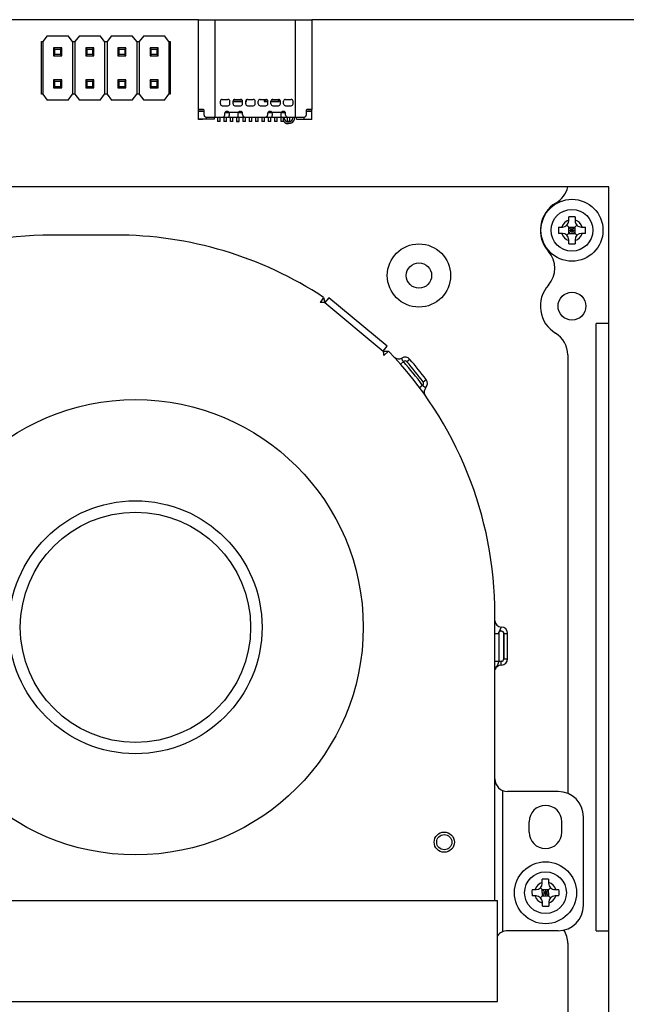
# Model space of a CAD drawing. Header units: millimetres. Extents: x 101 to 446, y 77 to 368.
# Tile 5 of 11: x 221 to 269, y 229 to 307. Entities that reach past the tile are written whole.
import ezdxf
from ezdxf.enums import TextEntityAlignment as Align

# ---------------------------------------------------------------- set-up
doc = ezdxf.new("R2010")
doc.units = ezdxf.units.MM
doc.header["$LTSCALE"] = 32.67
doc.layers.get('0').update_dxf_attribs({"linetype": 'CONTINUOUS'})
doc.layers.add('00_COMPONENTS', color=7, linetype='CONTINUOUS')
doc.layers.add('51__DRAFT_DIMS', color=7, linetype='CONTINUOUS')
doc.styles.get("Standard").update_dxf_attribs({"font": 'simfang.ttf'})
doc.dimstyles.new('DIMSTYLE_1', dxfattribs={"dimtxt": 3, "dimasz": 3, "dimexe": 2.5, "dimexo": 0.5, "dimgap": 0.75, "dimtad": 1, "dimdec": 1, "dimdsep": 46, "dimtxsty": 'STANDARD', "dimblk": '_FILLED', "dimblk1": '_FILLED', "dimblk2": '_FILLED', "dimcen": 0.09, "dimclrt": 3, "dimazin": 2, "dimtp": 0.5, "dimtm": 0.5, "dimtfac": 1, "dimtdec": 1, "dimtofl": 0, "dimtmove": 0, "dimatfit": 3, "dimldrblk": '_FILLED', "dimfxl": 1, "dimtolj": 1, "dimarcsym": 0})

# ---------------------------------------------------------------- blocks, each defined once
blk = doc.blocks.new('_FILLED')
at = {"color": 0, "linetype": 'ByBlock'}
blk.add_solid([(0, 0), (-1, 0.167), (-1, -0.167)], dxfattribs=at)
blk = doc.blocks.new('*D1')
at = {"layer": '51__DRAFT_DIMS', "color": 4, "transparency": 16777216}
for p, q in [((277.806, 306.645), (317.811, 306.645)), ((315.311, 306.645), (315.311, 216.155)), ((315.311, 125.665), (315.311, 216.155)), ((186.196, 125.665), (317.811, 125.665))]:
    blk.add_line(p, q, dxfattribs=at)
at = {"layer": '51__DRAFT_DIMS', "color": 4, "transparency": 16777216, "xscale": 3, "yscale": 3, "zscale": 3}
for p, rotation in [((315.311, 306.645), 90), ((315.311, 125.665), 270)]:
    blk.add_blockref('_FILLED', p, dxfattribs=dict(at, rotation=rotation))
at = {"layer": '51__DRAFT_DIMS', "color": 3, "transparency": 16777216}
blk.add_text('181', height=3, rotation=90, dxfattribs=at).set_placement((314.561, 216.155), align=Align.CENTER)

msp = doc.modelspace()

# ---------------------------------------------------------------- linework, layer by layer
at = {"layer": '00_COMPONENTS', "color": 7}
for p, q in [((235.401, 306.645), (179.906, 306.645)), ((235.401, 299.545), (235.401, 306.645)), ((235.401, 306.645), (244.341, 306.645)), ((244.341, 306.645), (244.341, 299.545)), ((277.306, 306.645), (244.341, 306.645)), ((223.442, 305.375), (223.092, 304.925)), ((223.442, 305.375), (225.082, 305.375)), ((225.432, 304.925), (225.082, 305.375)), ((225.982, 305.375), (225.632, 304.925)), ((225.982, 305.375), (227.622, 305.375)), ((227.972, 304.925), (227.622, 305.375)), ((228.522, 305.375), (228.172, 304.925)), ((228.522, 305.375), (230.162, 305.375)), ((230.512, 304.925), (230.162, 305.375)), ((231.062, 305.375), (230.712, 304.925)), ((231.062, 305.375), (232.702, 305.375)), ((233.052, 304.925), (232.702, 305.375)), ((222.992, 300.745), (222.992, 304.925)), ((222.992, 304.925), (223.092, 304.925)), ((223.092, 304.925), (223.092, 300.745)), ((223.942, 304.425), (223.942, 303.785)), ((224.042, 304.325), (223.942, 304.425)), ((224.582, 304.425), (223.942, 304.425)), ((224.582, 304.425), (224.482, 304.325)), ((224.582, 303.785), (224.582, 304.425)), ((225.432, 304.925), (225.432, 300.745)), ((225.432, 304.925), (225.632, 304.925)), ((225.632, 304.925), (225.632, 300.745)), ((226.482, 304.425), (226.482, 303.785)), ((226.582, 304.325), (226.482, 304.425)), ((227.122, 304.425), (226.482, 304.425)), ((227.122, 304.425), (227.022, 304.325)), ((227.122, 303.785), (227.122, 304.425)), ((227.972, 304.925), (227.972, 300.745)), ((227.972, 304.925), (228.172, 304.925)), ((228.172, 304.925), (228.172, 300.745)), ((229.022, 304.425), (229.022, 303.785)), ((229.122, 304.325), (229.022, 304.425)), ((229.662, 304.425), (229.022, 304.425)), ((229.662, 304.425), (229.562, 304.325)), ((229.662, 303.785), (229.662, 304.425)), ((230.512, 304.925), (230.512, 300.745)), ((230.512, 304.925), (230.712, 304.925)), ((230.712, 304.925), (230.712, 300.745)), ((231.562, 304.425), (231.562, 303.785)), ((231.662, 304.325), (231.562, 304.425)), ((232.202, 304.425), (231.562, 304.425)), ((232.202, 304.425), (232.102, 304.325)), ((232.202, 303.785), (232.202, 304.425)), ((233.052, 304.925), (233.052, 300.745)), ((233.052, 304.925), (233.152, 304.925)), ((233.152, 304.925), (233.152, 300.745)), ((224.042, 303.885), (223.942, 303.785)), ((223.942, 303.785), (224.582, 303.785)), ((224.042, 303.885), (224.042, 304.325)), ((224.042, 304.325), (224.482, 304.325)), ((224.482, 303.885), (224.042, 303.885)), ((224.482, 304.325), (224.482, 303.885)), ((224.582, 303.785), (224.482, 303.885)), ((226.582, 303.885), (226.482, 303.785)), ((226.482, 303.785), (227.122, 303.785)), ((226.582, 303.885), (226.582, 304.325)), ((226.582, 304.325), (227.022, 304.325)), ((227.022, 303.885), (226.582, 303.885)), ((227.022, 304.325), (227.022, 303.885)), ((227.122, 303.785), (227.022, 303.885)), ((229.122, 303.885), (229.022, 303.785)), ((229.022, 303.785), (229.662, 303.785)), ((229.122, 303.885), (229.122, 304.325)), ((229.122, 304.325), (229.562, 304.325)), ((229.562, 303.885), (229.122, 303.885)), ((229.562, 304.325), (229.562, 303.885)), ((229.662, 303.785), (229.562, 303.885)), ((231.662, 303.885), (231.562, 303.785)), ((231.562, 303.785), (232.202, 303.785)), ((231.662, 303.885), (231.662, 304.325)), ((231.662, 304.325), (232.102, 304.325)), ((232.102, 303.885), (231.662, 303.885)), ((232.102, 304.325), (232.102, 303.885)), ((232.202, 303.785), (232.102, 303.885)), ((223.942, 301.885), (223.942, 301.245)), ((224.042, 301.785), (223.942, 301.885)), ((224.582, 301.885), (223.942, 301.885)), ((224.042, 301.345), (223.942, 301.245)), ((224.042, 301.345), (224.042, 301.785)), ((224.042, 301.785), (224.482, 301.785)), ((224.482, 301.345), (224.042, 301.345)), ((224.582, 301.885), (224.482, 301.785)), ((224.482, 301.785), (224.482, 301.345)), ((224.582, 301.245), (224.482, 301.345)), ((224.582, 301.245), (224.582, 301.885)), ((226.482, 301.885), (226.482, 301.245)), ((226.582, 301.785), (226.482, 301.885)), ((227.122, 301.885), (226.482, 301.885)), ((226.582, 301.345), (226.482, 301.245)), ((226.582, 301.345), (226.582, 301.785)), ((226.582, 301.785), (227.022, 301.785)), ((227.022, 301.345), (226.582, 301.345)), ((227.122, 301.885), (227.022, 301.785)), ((227.022, 301.785), (227.022, 301.345)), ((227.122, 301.245), (227.022, 301.345)), ((227.122, 301.245), (227.122, 301.885)), ((229.022, 301.885), (229.022, 301.245)), ((229.122, 301.785), (229.022, 301.885)), ((229.662, 301.885), (229.022, 301.885)), ((229.122, 301.345), (229.022, 301.245)), ((229.122, 301.345), (229.122, 301.785)), ((229.122, 301.785), (229.562, 301.785)), ((229.562, 301.345), (229.122, 301.345)), ((229.662, 301.885), (229.562, 301.785)), ((229.562, 301.785), (229.562, 301.345)), ((229.662, 301.245), (229.562, 301.345)), ((229.662, 301.245), (229.662, 301.885)), ((231.562, 301.885), (231.562, 301.245)), ((231.662, 301.785), (231.562, 301.885)), ((232.202, 301.885), (231.562, 301.885)), ((231.662, 301.345), (231.562, 301.245)), ((231.662, 301.345), (231.662, 301.785)), ((231.662, 301.785), (232.102, 301.785)), ((232.102, 301.345), (231.662, 301.345)), ((232.202, 301.885), (232.102, 301.785)), ((232.102, 301.785), (232.102, 301.345)), ((232.202, 301.245), (232.102, 301.345)), ((232.202, 301.245), (232.202, 301.885)), ((223.092, 300.745), (222.992, 300.745)), ((223.092, 300.745), (223.442, 300.295)), ((223.942, 301.245), (224.582, 301.245)), ((225.082, 300.295), (225.432, 300.745)), ((225.632, 300.745), (225.432, 300.745)), ((225.632, 300.745), (225.982, 300.295)), ((226.482, 301.245), (227.122, 301.245)), ((227.622, 300.295), (227.972, 300.745)), ((228.172, 300.745), (227.972, 300.745)), ((228.172, 300.745), (228.522, 300.295)), ((229.022, 301.245), (229.662, 301.245)), ((230.162, 300.295), (230.512, 300.745)), ((230.712, 300.745), (230.512, 300.745)), ((230.712, 300.745), (231.062, 300.295)), ((231.562, 301.245), (232.202, 301.245)), ((232.702, 300.295), (233.052, 300.745)), ((233.152, 300.745), (233.052, 300.745)), ((225.082, 300.295), (223.442, 300.295)), ((227.622, 300.295), (225.982, 300.295)), ((230.162, 300.295), (228.522, 300.295)), ((232.702, 300.295), (231.062, 300.295)), ((237.121, 299.995), (237.121, 300.195)), ((237.271, 300.345), (237.721, 300.345)), ((237.271, 299.845), (237.721, 299.845)), ((237.871, 299.995), (237.871, 300.195)), ((238.121, 299.995), (238.121, 300.195)), ((238.121, 300.185), (238.871, 300.185)), ((238.84, 300.285), (238.151, 300.285)), ((238.271, 300.345), (238.721, 300.345)), ((238.271, 299.845), (238.721, 299.845)), ((238.871, 299.995), (238.871, 300.195)), ((239.121, 299.995), (239.121, 300.195)), ((239.121, 300.185), (239.176, 300.185)), ((239.176, 300.185), (239.126, 300.235)), ((239.176, 300.185), (239.176, 300.311)), ((239.271, 300.345), (239.721, 300.345)), ((239.271, 299.845), (239.721, 299.845)), ((239.871, 299.995), (239.871, 300.195)), ((240.121, 299.995), (240.121, 300.195)), ((240.271, 300.345), (240.721, 300.345)), ((240.271, 299.845), (240.721, 299.845)), ((240.576, 300.345), (240.576, 300.185)), ((240.676, 300.285), (240.576, 300.185)), ((240.576, 300.185), (240.871, 300.185)), ((240.676, 300.285), (240.676, 300.345)), ((240.84, 300.285), (240.676, 300.285)), ((240.871, 299.995), (240.871, 300.195)), ((241.121, 299.995), (241.121, 300.195)), ((241.121, 300.185), (241.776, 300.185)), ((241.676, 300.285), (241.151, 300.285)), ((241.271, 300.345), (241.721, 300.345)), ((241.271, 299.845), (241.721, 299.845)), ((241.676, 300.345), (241.676, 300.285)), ((241.676, 300.285), (241.776, 300.185)), ((241.776, 300.185), (241.776, 300.334)), ((241.871, 299.995), (241.871, 300.195)), ((242.121, 299.995), (242.121, 300.195)), ((242.271, 300.345), (242.721, 300.345)), ((242.271, 299.845), (242.721, 299.845)), ((242.871, 299.995), (242.871, 300.195)), ((235.401, 299.545), (235.742, 299.545)), ((235.401, 298.745), (235.401, 299.544)), ((235.406, 298.785), (235.406, 299.536)), ((235.778, 299.536), (235.406, 299.536)), ((235.852, 299.386), (235.406, 299.386)), ((235.701, 299.536), (235.701, 299.545)), ((235.731, 299.536), (235.731, 299.545)), ((235.852, 299.095), (235.852, 299.395)), ((235.977, 298.945), (243.764, 298.945)), ((236.038, 298.785), (236.038, 298.945)), ((236.626, 298.945), (236.626, 298.785)), ((236.901, 298.945), (236.901, 298.585)), ((237.101, 298.585), (237.101, 298.945)), ((237.401, 298.945), (237.401, 298.585)), ((237.471, 299.095), (237.471, 299.245)), ((237.797, 299.286), (237.476, 299.286)), ((237.601, 298.585), (237.601, 298.945)), ((237.621, 299.395), (237.671, 299.395)), ((237.821, 298.945), (237.821, 299.067)), ((237.901, 298.945), (237.901, 298.585)), ((238.101, 298.585), (238.101, 298.945)), ((238.401, 298.945), (238.401, 298.585)), ((238.521, 298.945), (238.521, 299.067)), ((238.865, 299.286), (238.544, 299.286)), ((238.601, 298.585), (238.601, 298.945)), ((238.671, 299.395), (238.721, 299.395)), ((238.871, 299.145), (238.871, 299.245)), ((238.901, 298.945), (238.901, 298.585)), ((239.101, 298.585), (239.101, 298.945)), ((239.401, 298.945), (239.401, 298.585)), ((239.601, 298.585), (239.601, 298.945)), ((239.901, 298.945), (239.901, 298.585)), ((240.101, 298.585), (240.101, 298.945)), ((240.401, 298.945), (240.401, 298.585)), ((240.601, 298.585), (240.601, 298.945)), ((240.871, 299.145), (240.871, 299.245)), ((241.197, 299.286), (240.876, 299.286)), ((240.901, 298.945), (240.901, 298.585)), ((241.021, 299.395), (241.071, 299.395)), ((241.101, 298.585), (241.101, 298.945)), ((241.221, 298.945), (241.221, 299.067)), ((241.401, 298.945), (241.401, 298.585)), ((241.601, 298.585), (241.601, 298.945)), ((241.901, 298.945), (241.901, 298.585)), ((241.921, 298.945), (241.921, 299.067)), ((242.265, 299.286), (241.944, 299.286)), ((242.071, 299.395), (242.121, 299.395)), ((242.101, 298.585), (242.101, 298.945)), ((242.271, 299.095), (242.271, 299.245)), ((242.406, 298.946), (242.406, 298.585)), ((242.601, 298.585), (242.601, 298.945)), ((243.126, 298.785), (243.126, 298.945)), ((243.713, 298.945), (243.713, 298.785)), ((243.889, 299.395), (243.889, 299.095)), ((244.346, 299.386), (243.889, 299.386)), ((244.346, 299.536), (243.963, 299.536)), ((243.999, 299.545), (244.189, 299.545)), ((244.021, 299.544), (244.017, 299.544)), ((244.021, 299.545), (244.021, 299.536)), ((244.041, 299.536), (244.041, 299.543)), ((244.339, 299.543), (244.041, 299.543)), ((244.346, 299.546), (244.189, 299.546)), ((244.189, 299.545), (244.295, 299.545)), ((244.295, 299.545), (244.315, 299.545)), ((244.315, 299.545), (244.341, 299.545)), ((244.346, 299.543), (244.339, 299.543)), ((244.341, 299.545), (244.346, 299.544)), ((244.341, 299.536), (244.341, 299.543)), ((244.346, 299.545), (244.346, 299.543)), ((244.346, 298.785), (244.346, 299.536)), ((235.701, 298.745), (235.401, 298.745)), ((236.626, 298.785), (235.406, 298.785)), ((235.701, 298.745), (235.701, 298.785)), ((236.901, 298.634), (237.101, 298.634)), ((237.101, 298.585), (236.901, 298.585)), ((237.401, 298.634), (237.601, 298.634)), ((237.601, 298.585), (237.401, 298.585)), ((237.901, 298.634), (238.101, 298.634)), ((238.101, 298.585), (237.901, 298.585)), ((238.401, 298.634), (238.601, 298.634)), ((238.401, 298.585), (238.601, 298.585)), ((238.901, 298.634), (239.101, 298.634)), ((239.101, 298.585), (238.901, 298.585)), ((239.401, 298.634), (239.601, 298.634)), ((239.601, 298.585), (239.401, 298.585)), ((239.901, 298.634), (240.101, 298.634)), ((240.101, 298.585), (239.901, 298.585)), ((240.401, 298.634), (240.601, 298.634)), ((240.601, 298.585), (240.401, 298.585)), ((240.901, 298.634), (241.101, 298.634)), ((241.101, 298.585), (240.901, 298.585)), ((241.401, 298.634), (241.601, 298.634)), ((241.601, 298.585), (241.401, 298.585)), ((241.901, 298.634), (242.101, 298.634)), ((242.101, 298.585), (241.901, 298.585)), ((242.406, 298.634), (242.601, 298.634)), ((242.601, 298.585), (242.406, 298.585)), ((243.126, 298.785), (244.346, 298.785)), ((244.041, 298.745), (244.041, 298.785)), ((244.341, 298.745), (244.041, 298.745)), ((244.341, 298.745), (244.341, 298.785)), ((267.815, 293.418), (188.996, 293.418)), ((267.815, 168.572), (267.815, 293.418)), ((265.303, 289.6), (264.508, 290.39)), ((264.51, 289.597), (265.301, 290.393)), ((264.653, 290.744), (264.652, 291.057)), ((265.152, 291.058), (265.153, 290.746)), ((228.815, 289.618), (223.815, 289.618)), ((263.842, 290.242), (264.155, 290.243)), ((264.156, 289.743), (263.844, 289.742)), ((264.655, 290.244), (265.155, 290.246)), ((264.656, 289.744), (264.655, 290.244)), ((264.656, 289.994), (265.156, 289.996)), ((264.656, 289.744), (265.156, 289.746)), ((264.905, 290.245), (264.906, 289.745)), ((265.156, 289.746), (265.155, 290.246)), ((265.655, 290.248), (265.967, 290.249)), ((265.969, 289.749), (265.656, 289.748)), ((264.659, 288.932), (264.658, 289.244)), ((265.158, 289.246), (265.159, 288.933)), ((245.284, 284.693), (245.01, 284.275)), ((245.284, 284.693), (245.37, 284.278)), ((245.689, 284.663), (245.37, 284.278)), ((250.308, 280.832), (245.689, 284.663)), ((266.815, 234.618), (266.815, 282.617)), ((267.815, 282.617), (266.815, 282.617)), ((249.988, 280.447), (250.308, 280.832)), ((249.988, 280.447), (250.41, 280.442)), ((250.05, 280.095), (250.41, 280.442)), ((264.573, 280.147), (264.573, 245.466)), ((258.815, 237.018), (258.815, 259.618)), ((259.515, 258.119), (259.515, 256.119)), ((259.515, 256.118), (259.515, 258.118)), ((259.815, 256.118), (259.815, 258.118)), ((263.815, 245.618), (259.815, 245.618)), ((261.515, 242.418), (261.515, 243.218)), ((264.115, 242.418), (264.115, 243.218)), ((265.815, 236.618), (265.815, 243.618)), ((262.563, 238.367), (262.562, 238.679)), ((263.062, 238.681), (263.063, 238.368)), ((261.752, 237.864), (262.064, 237.865)), ((263.213, 237.222), (262.418, 238.013)), ((262.42, 237.22), (263.21, 238.015)), ((262.564, 237.867), (263.064, 237.868)), ((262.566, 237.367), (262.564, 237.867)), ((262.565, 237.617), (263.065, 237.618)), ((262.814, 237.868), (262.816, 237.368)), ((263.066, 237.368), (263.064, 237.868)), ((263.564, 237.87), (263.877, 237.871)), ((193.115, 237.018), (259.015, 237.018)), ((259.015, 229.018), (259.015, 237.018)), ((262.066, 237.365), (261.754, 237.364)), ((262.566, 237.367), (263.066, 237.368)), ((262.569, 236.554), (262.568, 236.867)), ((263.068, 236.868), (263.069, 236.556)), ((263.879, 237.371), (263.566, 237.37)), ((263.815, 234.618), (259.815, 234.618)), ((266.815, 234.618), (267.815, 234.618)), ((264.573, 233.625), (264.573, 178.592)), ((193.115, 229.018), (259.015, 229.018))]:
    msp.add_line(p, q, dxfattribs=at)
at = {"layer": '00_COMPONENTS', "color": 4}
for p, q in [((236.681, 306.645), (236.681, 298.945)), ((243.061, 298.945), (243.061, 306.645)), ((235.401, 299.395), (235.406, 299.395)), ((237.782, 299.345), (238.559, 299.345)), ((241.182, 299.345), (241.959, 299.345)), ((235.401, 298.895), (235.406, 298.895)), ((245.37, 284.278), (249.988, 280.447)), ((251.356, 279.414), (251.582, 279.612)), ((252.091, 279.789), (251.864, 279.592)), ((253.146, 278.01), (253.385, 278.191)), ((253.106, 277.729), (252.866, 277.55)), ((258.815, 258.118), (259.115, 258.118)), ((259.115, 258.118), (259.115, 255.892)), ((259.515, 258.118), (259.815, 258.118)), ((259.115, 255.892), (258.815, 255.892)), ((259.315, 255.618), (259.316, 255.918)), ((259.515, 256.118), (259.815, 256.118)), ((259.415, 245.701), (259.415, 234.534))]:
    msp.add_line(p, q, dxfattribs=at)
at = {"layer": '00_COMPONENTS', "color": 7}
for centre, radius in [((264.906, 289.995), 2.45), ((264.906, 289.995), 1.65), ((252.815, 286.418), 2.5), ((252.815, 286.418), 1), ((264.906, 283.995), 1.1), ((230.413, 258.608), 18), ((230.413, 258.608), 10), ((254.815, 241.618), 0.8), ((254.815, 241.618), 0.6), ((262.815, 237.618), 2.45), ((262.815, 237.618), 1.65)]:
    msp.add_circle(centre, radius, dxfattribs=at)
at = {"layer": '00_COMPONENTS', "color": 4}
msp.add_circle((230.413, 258.608), 9.1, dxfattribs=at)
at = {"layer": '00_COMPONENTS', "color": 7}
for centre, radius, start, end in [((237.271, 300.195), 0.15, 90, 180), ((237.271, 299.995), 0.15, 180, 270), ((237.721, 300.195), 0.15, 0, 90), ((237.721, 299.995), 0.15, 270, 360), ((238.271, 300.195), 0.15, 90, 180), ((238.271, 299.995), 0.15, 180, 270), ((238.721, 300.195), 0.15, 0, 90), ((238.721, 299.995), 0.15, 270, 360), ((239.271, 300.195), 0.15, 90, 180), ((239.271, 299.995), 0.15, 180, 270), ((239.721, 300.195), 0.15, 0, 90), ((239.721, 299.995), 0.15, 270, 360), ((240.271, 300.195), 0.15, 90, 180), ((240.271, 299.995), 0.15, 180, 270), ((240.721, 300.195), 0.15, 0, 90), ((240.721, 299.995), 0.15, 270, 360), ((241.271, 300.195), 0.15, 90, 180), ((241.271, 299.995), 0.15, 180, 270), ((241.721, 300.195), 0.15, 0, 90), ((241.721, 299.995), 0.15, 270, 360), ((242.271, 300.195), 0.15, 90, 180), ((242.271, 299.995), 0.15, 180, 270), ((242.721, 300.195), 0.15, 0, 90), ((242.721, 299.995), 0.15, 270, 360), ((237.321, 299.095), 0.15, 270, 360), ((237.621, 299.245), 0.15, 90.00001, 180), ((237.671, 299.245), 0.15, 41.81031, 89.99998), ((238.671, 299.245), 0.15, 90, 138.18969), ((238.721, 299.245), 0.15, 0, 90), ((239.071, 299.145), 0.2, 180, 270), ((240.671, 299.145), 0.2, 270, 360), ((241.021, 299.245), 0.15, 90, 180), ((241.071, 299.245), 0.15, 41.81031, 90), ((242.071, 299.245), 0.15, 90.00001, 138.18969), ((242.503, 298.925), 0.5, 215.92359, 2.29894), ((242.121, 299.245), 0.15, 0, 89.99999), ((242.421, 299.095), 0.15, 180, 270), ((243.994, 297.582), 1.962, 89.02071, 89.19938), ((262.626, 293.875), 2, 300.43887, 346.78635), ((264.906, 289.995), 2.5, 120.43887, 221.81031), ((264.153, 290.743), 0.5, 270.18862, 0.18862), ((264.913, 286.549), 4.516, 90.1394, 93.31307), ((264.921, 286.549), 4.516, 87.06417, 90.23785), ((265.653, 290.748), 0.5, 180.18862, 270.18862), ((223.815, 259.618), 30, 90, 133.0472), ((228.815, 259.618), 30, 56.70434, 90), ((268.354, 290.006), 4.518, 177.01677, 183.36048), ((264.158, 289.243), 0.5, 0.18862, 90.18862), ((265.658, 289.248), 0.5, 90.18862, 180.18862), ((261.457, 289.984), 4.518, 357.01677, 3.36048), ((264.89, 293.441), 4.516, 267.06417, 270.23785), ((264.898, 293.441), 4.516, 270.1394, 273.31307), ((261.551, 286.995), 2, 318.18969, 41.81031), ((264.906, 283.995), 2.5, 138.18969, 238.77597), ((245.199, 282.939), 1.35, 82.72108, 98.06909), ((262.573, 280.147), 2, 0, 58.77597), ((248.701, 280.04), 1.35, 2.34162, 17.56635), ((228.815, 259.618), 30, 0, 43.95952), ((251.209, 280.325), 0.5, 222.7598, 300.30099), ((251.713, 279.462), 0.5, 40.91306, 120.30099), ((228.815, 259.618), 30.8, 37.08694, 40.91306), ((252.986, 277.889), 0.5, 317.69901, 37.08694), ((253.726, 277.216), 0.5, 137.69901, 211.31296), ((259.315, 259.118), 0.5, 180, 269.99916), ((259.315, 258.118), 0.5, 0.00146, 90.00084), ((259.315, 258.118), 0.2, 359.9873, 152.63709), ((259.315, 255.118), 0.5, 90, 164.91486), ((259.315, 256.118), 0.5, 270, 360), ((259.815, 246.618), 1, 180, 270), ((263.815, 243.618), 2, 0, 90), ((262.815, 243.218), 1.3, 0, 180), ((262.815, 242.418), 1.3, 180, 360), ((262.063, 238.365), 0.5, 270.18862, 0.18862), ((262.823, 234.171), 4.516, 90.1394, 93.31307), ((262.831, 234.171), 4.516, 87.06417, 90.23785), ((263.563, 238.37), 0.5, 180.18862, 270.18862), ((266.264, 237.629), 4.518, 177.01677, 183.36048), ((259.367, 237.606), 4.518, 357.01677, 3.36048), ((262.068, 236.865), 0.5, 0.18862, 90.18862), ((263.568, 236.87), 0.5, 90.18862, 180.18862), ((262.8, 241.064), 4.516, 267.06417, 270.23785), ((262.808, 241.064), 4.516, 270.1394, 273.31307), ((263.815, 236.618), 2, 270, 360), ((259.815, 233.618), 1, 90, 143.1491), ((262.573, 233.625), 2, 0, 31.61521)]:
    msp.add_arc(centre, radius, start, end, dxfattribs=at)
at = {"layer": '00_COMPONENTS', "color": 4}
for centre, radius, start, end in [((242.503, 298.925), 0.359, 176.80719, 3.19281), ((264.906, 289.995), 0.85, 107.29326, 163.08399), ((264.906, 289.995), 0.85, 17.29326, 73.08399), ((264.906, 289.995), 0.85, 197.29326, 253.08399), ((264.906, 289.995), 0.85, 287.29326, 343.08399), ((251.713, 279.462), 0.2, 40.91306, 131.10217), ((228.815, 259.618), 30.3, 36.70875, 41.29125), ((228.815, 259.618), 30.5, 37.08694, 40.91306), ((252.986, 277.889), 0.2, 306.89785, 37.08636), ((259.315, 256.118), 0.2, 270.12393, 0.26335), ((259.683, 255.038), 0.881, 148.50829, 155.00445), ((259.315, 255.118), 0.8, 89.96902, 104.48021), ((262.815, 237.618), 0.85, 107.29326, 163.08399), ((262.815, 237.618), 0.85, 17.29326, 73.08399), ((262.815, 237.618), 0.85, 197.29326, 253.08399), ((262.815, 237.618), 0.85, 287.29326, 343.08399)]:
    msp.add_arc(centre, radius, start, end, dxfattribs=at)
at = {"layer": '00_COMPONENTS', "color": 7}
for points, knots in [([(235.778, 299.536), (235.776, 299.537), (235.764, 299.542), (235.751, 299.545), (235.742, 299.545)], [0, 0, 0, 0, 0.261302, 1, 1, 1, 1]), ([(235.852, 299.395), (235.852, 299.425), (235.839, 299.48), (235.801, 299.524), (235.778, 299.536)], [0, 0, 0, 0, 0.538566, 1, 1, 1, 1]), ([(235.977, 298.945), (235.96, 298.945), (235.926, 298.952), (235.884, 298.986), (235.858, 299.037), (235.852, 299.075), (235.852, 299.095)], [0, 0, 0, 0, 0.229704, 0.467729, 0.725591, 1, 1, 1, 1]), ([(237.797, 299.286), (237.805, 299.247), (237.816, 299.174), (237.821, 299.101), (237.821, 299.067)], [0, 0, 0, 0, 0.538685, 1, 1, 1, 1]), ([(238.521, 299.067), (238.521, 299.101), (238.525, 299.174), (238.536, 299.247), (238.544, 299.286)], [0, 0, 0, 0, 0.46131, 1, 1, 1, 1]), ([(241.197, 299.286), (241.205, 299.247), (241.216, 299.174), (241.221, 299.101), (241.221, 299.067)], [0, 0, 0, 0, 0.538685, 1, 1, 1, 1]), ([(241.921, 299.067), (241.921, 299.101), (241.925, 299.174), (241.936, 299.247), (241.944, 299.286)], [0, 0, 0, 0, 0.46131, 1, 1, 1, 1]), ([(243.889, 299.095), (243.889, 299.075), (243.883, 299.037), (243.857, 298.986), (243.815, 298.952), (243.781, 298.945), (243.764, 298.945)], [0, 0, 0, 0, 0.274336, 0.532284, 0.770202, 1, 1, 1, 1]), ([(243.963, 299.536), (243.94, 299.524), (243.902, 299.48), (243.889, 299.425), (243.889, 299.395)], [0, 0, 0, 0, 0.461429, 1, 1, 1, 1]), ([(243.987, 299.544), (243.985, 299.544), (243.977, 299.542), (243.969, 299.539), (243.963, 299.536)], [0, 0, 0, 0, 0.243339, 1, 1, 1, 1]), ([(244.041, 299.543), (244.041, 299.543), (244.04, 299.543), (244.04, 299.543), (244.038, 299.543), (244.036, 299.543), (244.032, 299.543), (244.029, 299.543), (244.027, 299.544)], [0, 0, 0, 0, 0.01625, 0.063401, 0.141717, 0.251195, 0.563503, 1, 1, 1, 1]), ([(259.138, 258.21), (259.157, 258.249), (259.226, 258.313), (259.365, 258.327), (259.465, 258.264), (259.507, 258.185), (259.514, 258.141), (259.515, 258.119)], [0, 0, 0, 0, 0.249125, 0.498241, 0.747608, 0.87342, 1, 1, 1, 1])]:
    msp.add_open_spline(points, degree=3, knots=knots, dxfattribs=at)
for points in [[(237.782, 299.345), (237.788, 299.325), (237.793, 299.306), (237.797, 299.286)], [(238.544, 299.286), (238.548, 299.306), (238.553, 299.325), (238.559, 299.345)], [(241.182, 299.345), (241.188, 299.325), (241.193, 299.306), (241.197, 299.286)], [(241.944, 299.286), (241.948, 299.306), (241.953, 299.325), (241.959, 299.345)], [(243.999, 299.545), (243.995, 299.545), (243.991, 299.545), (243.987, 299.544)], [(259.115, 258.118), (259.117, 258.149), (259.124, 258.181), (259.138, 258.21)], [(259.138, 258.21), (259.123, 258.182), (259.115, 258.149), (259.115, 258.118)]]:
    msp.add_open_spline(points, degree=3, dxfattribs=at)
at = {"layer": '00_COMPONENTS', "color": 4}
for points, knots in [([(251.582, 279.612), (251.559, 279.644), (251.529, 279.692), (251.499, 279.757), (251.482, 279.8), (251.471, 279.836), (251.463, 279.865), (251.461, 279.881), (251.459, 279.892), (251.461, 279.893)], [0, 0, 0, 0, 0.375601, 0.545929, 0.696301, 0.821407, 0.916206, 0.976223, 1, 1, 1, 1]), ([(253.356, 277.553), (253.356, 277.552), (253.353, 277.554), (253.349, 277.555), (253.342, 277.558), (253.327, 277.564), (253.303, 277.575), (253.268, 277.592), (253.228, 277.616), (253.17, 277.658), (253.132, 277.7), (253.106, 277.729)], [0, 0, 0, 0, 0.005327, 0.020761, 0.045976, 0.080646, 0.176374, 0.302686, 0.453947, 0.624341, 1, 1, 1, 1]), ([(259.315, 258.618), (259.317, 258.618), (259.309, 258.611), (259.306, 258.604), (259.295, 258.588), (259.285, 258.567), (259.272, 258.541), (259.253, 258.499), (259.227, 258.44), (259.193, 258.365), (259.143, 258.262), (259.116, 258.176), (259.115, 258.118)], [0, 0, 0, 0, 0.007273, 0.02909, 0.062634, 0.106468, 0.159614, 0.220966, 0.362243, 0.518082, 0.678688, 1, 1, 1, 1]), ([(258.815, 255.314), (258.815, 255.35), (258.84, 255.426), (258.898, 255.478), (258.931, 255.499)], [0, 0, 0, 0, 0.472359, 1, 1, 1, 1]), ([(259.115, 255.892), (259.111, 255.874), (259.093, 255.802), (259.066, 255.732), (259.041, 255.683)], [0, 0, 0, 0, 0.258026, 1, 1, 1, 1])]:
    msp.add_open_spline(points, degree=3, knots=knots, dxfattribs=at)
for points in [[(258.884, 255.411), (258.859, 255.357), (258.84, 255.3), (258.828, 255.243)], [(259.041, 255.683), (259.008, 255.62), (258.966, 255.561), (258.931, 255.499)]]:
    msp.add_open_spline(points, degree=3, dxfattribs=at)

# ---------------------------------------------------------------- dimensions: what is measured, and where the dimension line sits
at = {"layer": '51__DRAFT_DIMS', "color": 4}
dim = msp.add_linear_dim(base=(315.311, 125.665), p1=(277.306, 306.645), p2=(185.696, 125.665), angle=270, dimstyle='DIMSTYLE_1', dxfattribs=at)
dim.commit()
dim.dimension.update_dxf_attribs({"geometry": '*D1', "text_midpoint": (315.311, 216.149), "dimtype": 160})

doc.saveas('drawing.dxf')
